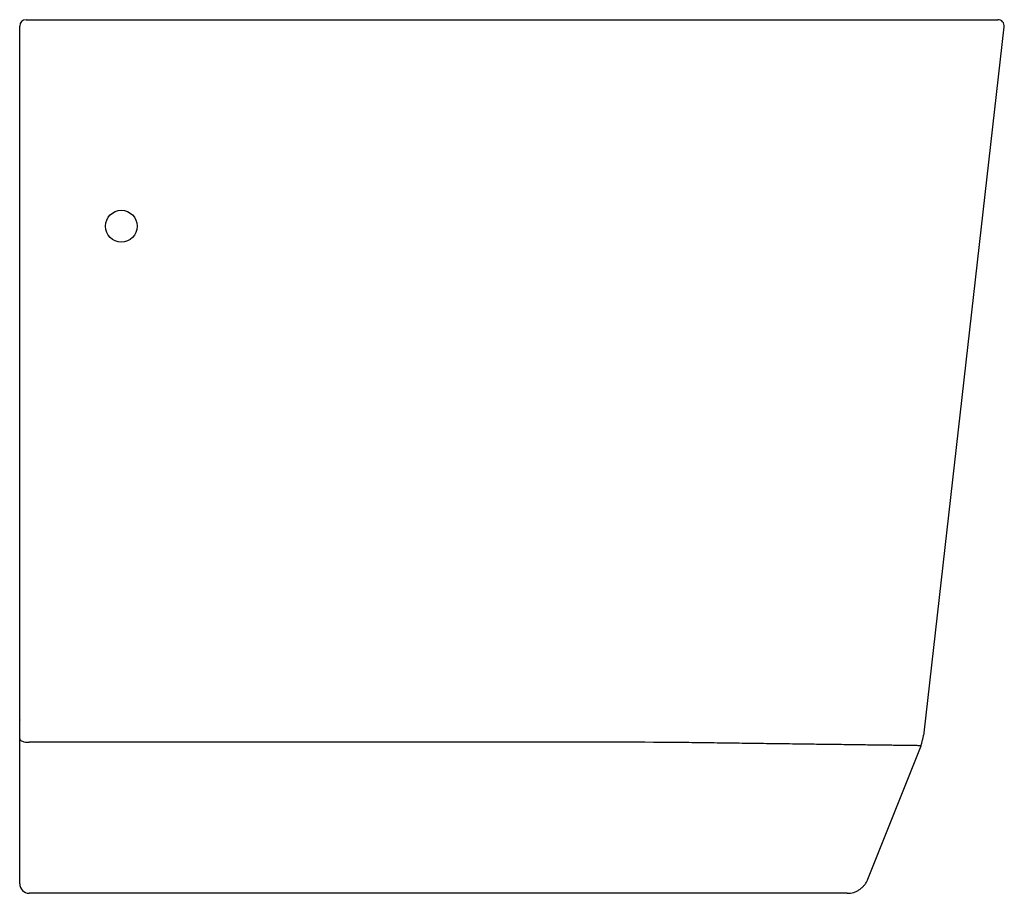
# Model space of a CAD drawing. Header units: millimetres. Extents: x 4200.936 to 4201.246, y 2468.357 to 2468.632.
import ezdxf

# ---------------------------------------------------------------- set-up
doc = ezdxf.new("R2010")
doc.units = ezdxf.units.MM
doc.layers.add('SANINDUSA', color=3, linetype='Continuous')

msp = doc.modelspace()

# ---------------------------------------------------------------- linework, layer by layer
at = {"layer": 'SANINDUSA'}
for p, q in [((4200.93899, 2468.63165), (4201.24397, 2468.63163)), ((4201.22076, 2468.40711), (4201.24596, 2468.62942)), ((4200.93599, 2468.41119), (4200.93599, 2468.41118)), ((4201.203, 2468.36103), (4201.21978, 2468.40309)), ((4200.93599, 2468.35965), (4200.93599, 2468.3622)), ((4201.1965, 2468.35663), (4201.13548, 2468.35663))]:
    msp.add_line(p, q, dxfattribs=at)
at = {"layer": 'SANINDUSA', "flags": 128}
msp.add_lwpolyline([(4200.93599, 2468.40525), (4200.93604, 2468.40504), (4200.93621, 2468.40484), (4200.93649, 2468.40465), (4200.93686, 2468.40449), (4200.93732, 2468.40435), (4200.93784, 2468.40425), (4200.9384, 2468.40419), (4200.93899, 2468.40417)], dxfattribs=at)
at = {"layer": 'SANINDUSA'}
msp.add_circle((4200.96799, 2468.56664), 0.005, dxfattribs=at)
for centre, radius, start, end in [((4200.93799, 2468.62965), 0.002, 90, 180), ((4201.24397, 2468.62963), 0.002, 354.0958, 90), ((4200.93899, 2468.35965), 0.003, 180, 270)]:
    msp.add_arc(centre, radius, start, end, dxfattribs=at)
for points, knots in [([(4200.93799, 2468.63165), (4200.93799, 2468.63165), (4200.93809, 2468.63165), (4200.93837, 2468.63165), (4200.93848, 2468.63165), (4200.93872, 2468.63165), (4200.93885, 2468.63165), (4200.93899, 2468.63165)], [0, 0, 0, 0, 0.5, 0.5, 0.75, 0.75, 1, 1, 1, 1]), ([(4200.93599, 2468.40734), (4200.93599, 2468.40934), (4200.93599, 2468.41134), (4200.93599, 2468.41334), (4200.93599, 2468.42134), (4200.93599, 2468.42934), (4200.93599, 2468.43734), (4200.93599, 2468.46933), (4200.93599, 2468.50132), (4200.93599, 2468.53331), (4200.93599, 2468.54522), (4200.93599, 2468.55713), (4200.93599, 2468.56903), (4200.93599, 2468.58924), (4200.93599, 2468.60944), (4200.93599, 2468.62965)], [0, 0, 0, 0, 0.006, 0.006, 0.006, 0.03, 0.03, 0.03, 0.126, 0.126, 0.126, 0.1617251, 0.1617251, 0.1617251, 0.2223535, 0.2223535, 0.2223535, 0.2223535]), ([(4200.93599, 2468.3622), (4200.93599, 2468.36406), (4200.93599, 2468.36593), (4200.93599, 2468.36779), (4200.93599, 2468.37525), (4200.93599, 2468.38271), (4200.93599, 2468.39016), (4200.93599, 2468.39519), (4200.93599, 2468.40022), (4200.93599, 2468.40525)], [0.00000001, 0.00000001, 0.00000001, 0.00000001, 0.006, 0.006, 0.006, 0.03, 0.03, 0.03, 0.04618756, 0.04618756, 0.04618756, 0.04618756]), ([(4201.13548, 2468.40415), (4201.12077, 2468.40417), (4201.11077, 2468.40417), (4201.10077, 2468.40417), (4201.08077, 2468.40417), (4201.06077, 2468.40417), (4201.04077, 2468.40417), (4201.0233, 2468.40417), (4201.00584, 2468.40417), (4200.98838, 2468.40417), (4200.98221, 2468.40417), (4200.97605, 2468.40417), (4200.96989, 2468.40417), (4200.95959, 2468.40417), (4200.94929, 2468.40417), (4200.93899, 2468.40417)], [0, 0, 0, 0, 0.03, 0.03, 0.03, 0.09, 0.09, 0.09, 0.14239, 0.14239, 0.14239, 0.1608721, 0.1608721, 0.1608721, 0.1917801, 0.1917801, 0.1917801, 0.1917801]), ([(4201.21978, 2468.40309), (4201.21978, 2468.40309), (4201.21964, 2468.40309), (4201.21929, 2468.4031), (4201.21921, 2468.4031), (4201.21904, 2468.4031), (4201.21895, 2468.4031), (4201.21863, 2468.40311), (4201.21839, 2468.40311), (4201.21757, 2468.40312), (4201.21689, 2468.40313), (4201.21527, 2468.40315), (4201.21433, 2468.40317), (4201.21271, 2468.40318), (4201.21214, 2468.40319), (4201.21093, 2468.40321), (4201.21029, 2468.40322), (4201.20831, 2468.40324), (4201.20687, 2468.40326), (4201.20377, 2468.4033), (4201.20211, 2468.40332), (4201.19946, 2468.40335), (4201.19854, 2468.40337), (4201.19666, 2468.40339), (4201.19568, 2468.40341), (4201.19271, 2468.40345), (4201.19065, 2468.40347), (4201.18637, 2468.40353), (4201.18416, 2468.40356), (4201.17959, 2468.40362), (4201.17723, 2468.40365), (4201.17358, 2468.4037), (4201.17234, 2468.40371), (4201.16983, 2468.40375), (4201.16855, 2468.40376), (4201.16471, 2468.40381), (4201.16213, 2468.40385), (4201.15692, 2468.40392), (4201.15429, 2468.40395), (4201.14899, 2468.40402), (4201.14631, 2468.40406), (4201.14294, 2468.4041), (4201.14227, 2468.40411), (4201.14125, 2468.40413), (4201.14091, 2468.40413), (4201.14024, 2468.40414), (4201.1399, 2468.40415), (4201.13922, 2468.40415), (4201.13888, 2468.40415), (4201.1382, 2468.40415), (4201.13786, 2468.40415), (4201.13684, 2468.40415), (4201.13616, 2468.40415), (4201.13548, 2468.40415)], [0, 0, 0, 0, 0.0625, 0.0625, 0.078125, 0.078125, 0.09375, 0.09375, 0.125, 0.125, 0.1875, 0.1875, 0.25, 0.25, 0.28125, 0.28125, 0.3125, 0.3125, 0.375, 0.375, 0.4375, 0.4375, 0.46875, 0.46875, 0.5, 0.5, 0.5625, 0.5625, 0.625, 0.625, 0.6875, 0.6875, 0.71875, 0.71875, 0.75, 0.75, 0.8125, 0.8125, 0.875, 0.875, 0.9375, 0.9375, 0.953125, 0.953125, 0.960938, 0.960938, 0.96875, 0.96875, 0.976563, 0.976563, 0.984375, 0.984375, 1, 1, 1, 1]), ([(4201.1965, 2468.35663), (4201.1972, 2468.35663), (4201.19788, 2468.35673), (4201.19888, 2468.35703), (4201.19921, 2468.35716), (4201.19983, 2468.35746), (4201.20013, 2468.35763), (4201.20071, 2468.35802), (4201.20098, 2468.35824), (4201.20149, 2468.35871), (4201.20173, 2468.35896), (4201.20216, 2468.3595), (4201.20236, 2468.35979), (4201.20272, 2468.36039), (4201.20287, 2468.36071), (4201.203, 2468.36103)], [0, 0, 0, 0, 0.25, 0.25, 0.375, 0.375, 0.5, 0.5, 0.625, 0.625, 0.75, 0.75, 0.875, 0.875, 1, 1, 1, 1]), ([(4201.13548, 2468.35663), (4201.1261, 2468.35665), (4201.12143, 2468.35665), (4201.11677, 2468.35665), (4201.0981, 2468.35665), (4201.07943, 2468.35665), (4201.06077, 2468.35665), (4201.02017, 2468.35665), (4200.97958, 2468.35665), (4200.93899, 2468.35665)], [0, 0, 0, 0, 0.014, 0.014, 0.014, 0.07, 0.07, 0.07, 0.1917805, 0.1917805, 0.1917805, 0.1917805])]:
    msp.add_open_spline(points, degree=3, knots=knots, dxfattribs=at)
for points, degree in [([(4200.93599, 2468.40525), (4200.93599, 2468.40591), (4200.93599, 2468.40725), (4200.93599, 2468.40864), (4200.93599, 2468.40934)], 3), ([(4201.21978, 2468.40309), (4201.22076, 2468.40711)], 1)]:
    msp.add_open_spline(points, degree=degree, dxfattribs=at)

doc.saveas('drawing.dxf')
